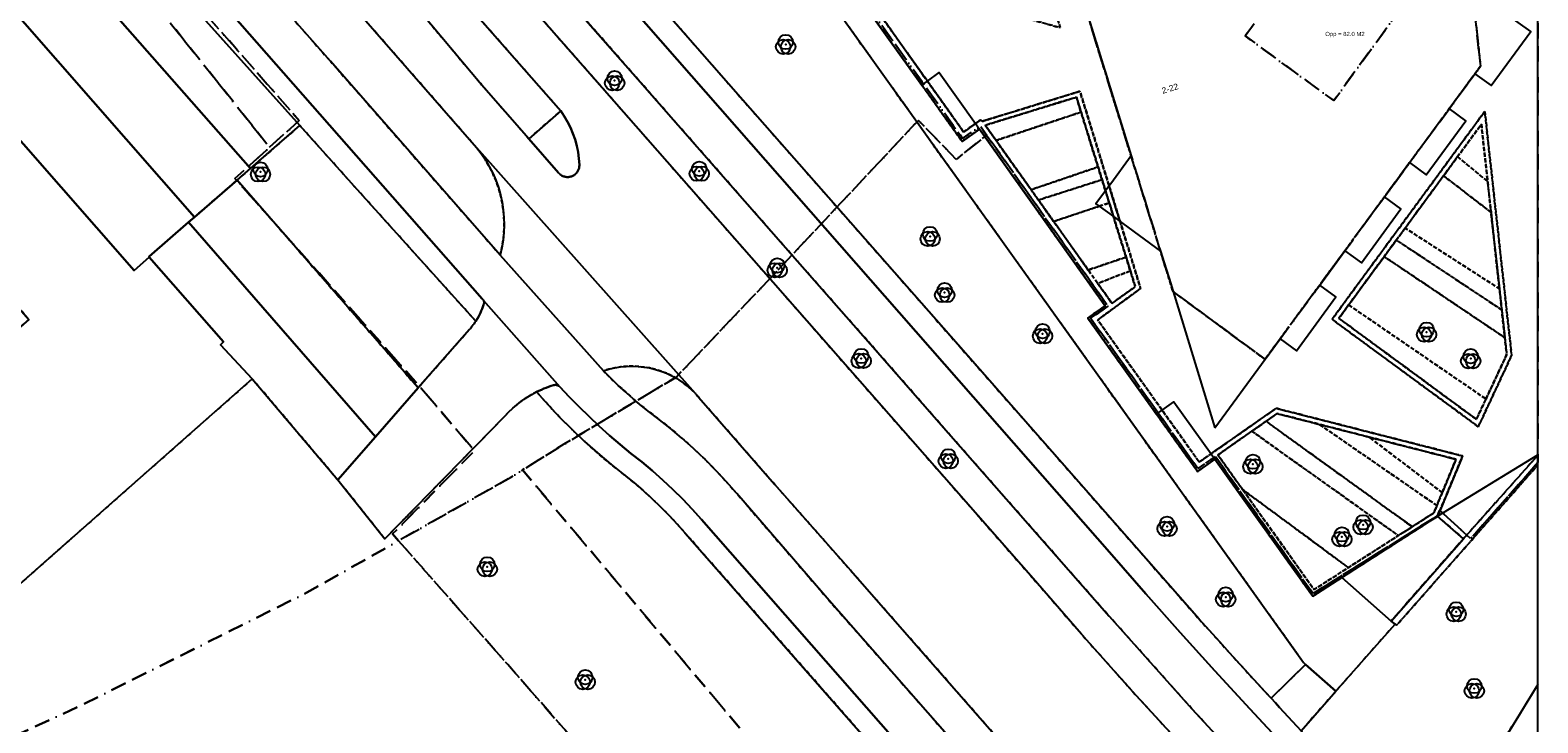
# Model space of a CAD drawing. Header units: millimetres. Extents: x 147731170 to 148246816, y 410327848 to 410827848.
# Tile 59 of 79: x 148107566 to 148231816, y 410509766 to 410566897. Entities that reach past the tile are written whole.
import ezdxf

# ---------------------------------------------------------------- set-up
doc = ezdxf.new("R2010")
doc.units = ezdxf.units.MM
doc.header["$LTSCALE"] = 100
for name, pattern in [('BORDER', [44.45, 12.7, -6.35, 12.7, -6.35, 0, -6.35]), ('HIDDEN', [9.525, 6.35, -3.175]), ('HIDDEN2', [4.7625, 3.175, -1.5875])]:
    doc.linetypes.add(name, pattern=pattern)
for name, color, linetype in [('ADRES_HUISNUMMER', 1, 'Continuous'), ('BEGROEIDTERREINDEEL', 3, 'HIDDEN2'), ('KADASTRALE_OPPERVLAK', 7, 'Continuous'), ('ONBEGROEIDTERREINDEEL', 15, 'HIDDEN2'), ('ONDERSTEUNENDWEGDEEL', 7, 'Continuous'), ('PAND', 240, 'Continuous'), ('PERCEEL', 210, 'BORDER'), ('RASTERVERDELING', 8, 'HIDDEN'), ('SCHEIDING', 14, 'HIDDEN2'), ('VEGETATIEOBJECT', 92, 'Continuous'), ('WEGDEEL', 8, 'Continuous')]:
    doc.layers.add(name, color=color, linetype=linetype)
doc.styles.get("Standard").update_dxf_attribs({"font": 'arial.ttf'})

# ---------------------------------------------------------------- blocks, each defined once
blk = doc.blocks.new('VEGETATIEOBJECT')
for centre in [(-200, -200), (0, 200), (200, -200)]:
    blk.add_circle(centre, 600)
blk.add_point((0, 0))

msp = doc.modelspace()

# ---------------------------------------------------------------- linework, layer by layer
at = {"layer": 'BEGROEIDTERREINDEEL', "flags": 128}
for points in [[(148124602, 410600320), (148123884, 410601173), (148123200, 410602052), (148122551, 410602958), (148121937, 410603888), (148121359, 410604842), (148120820, 410605817), (148120318, 410606812), (148118280, 410610538), (148116869, 410612726), (148112989, 410609383), (148114964, 410607109), (148138188, 410580996), (148139815, 410579141), (148190029, 410521889), (148194209, 410517081), (148198448, 410512325), (148202746, 410507621), (148207100, 410502971), (148211511, 410498374), (148215978, 410493831), (148220501, 410489344), (148220638, 410489490), (148220765, 410489646), (148220880, 410489810), (148220984, 410489982), (148221075, 410490161), (148221154, 410490345), (148221219, 410490535), (148221272, 410490729), (148221310, 410490926), (148221335, 410491125), (148221346, 410491325), (148221342, 410491526), (148221325, 410491726), (148221294, 410491924), (148221249, 410492120), (148221191, 410492311), (148221119, 410492499), (148221034, 410492681), (148220937, 410492856), (148220828, 410493025), (148220707, 410493185), (148217823, 410495823), (148215877, 410497670), (148208901, 410504853), (148203310, 410510925), (148196494, 410518566), (148189979, 410525983), (148183243, 410533661), (148176819, 410541006), (148170791, 410547853), (148164283, 410555279), (148157656, 410562849), (148151107, 410570314), (148144589, 410577742), (148137920, 410585305), (148131352, 410592843), (148128410, 410595985), (148124602, 410600320)], [(148107614, 410604757), (148112692, 410599249), (148119283, 410591728), (148125883, 410584209), (148132476, 410576690), (148139068, 410569183), (148144775, 410562392), (148148666, 410557946), (148151287, 410560233), (148138228, 410575137), (148110288, 410607059), (148107614, 410604757)], [(148146303, 410548337), (148146443, 410548950), (148146544, 410549571), (148146606, 410550196), (148146628, 410550825), (148146610, 410551453), (148146554, 410552080), (148146457, 410552701), (148146322, 410553315), (148146149, 410553919), (148145937, 410554512), (148145689, 410555089), (148145405, 410555650), (148145087, 410556192), (148144734, 410556713), (148144350, 410557211), (148104915, 410602388), (148101532, 410599435), (148107567, 410592474), (148113147, 410586116), (148119724, 410578650), (148125722, 410571828), (148132307, 410564326), (148146303, 410548337)], [(148158642, 410569888), (148166302, 410561133), (148184046, 410540933), (148203912, 410518306), (148204753, 410517372), (148205595, 410516439), (148206439, 410515507), (148207284, 410514578), (148208132, 410513649), (148208981, 410512722), (148209831, 410511797), (148212670, 410514577), (148212490, 410514752), (148173895, 410568759), (148160200, 410571240), (148158642, 410569888)], [(148186272, 410559056), (148187166, 410557799), (148194170, 410560135), (148193787, 410561368), (148186272, 410559056)], [(148190053, 410553738), (148195572, 410555614), (148194170, 410560135), (148187166, 410557799), (148190053, 410553738)], [(148143768, 410542206), (148143849, 410542298), (148143928, 410542392), (148144005, 410542487), (148144080, 410542584), (148144152, 410542683), (148144222, 410542784), (148144290, 410542886), (148134486, 410553784), (148129788, 410559030), (148127472, 410557013), (148125711, 410555480), (148124620, 410554530), (148139546, 410537389), (148143768, 410542206)], [(148225202, 410556463), (148227675, 410554433), (148227159, 410559129), (148225202, 410556463)], [(148225202, 410556463), (148224042, 410554884), (148227956, 410551873), (148227675, 410554433), (148225202, 410556463)], [(148195572, 410555614), (148190053, 410553738), (148190658, 410552887), (148195899, 410554559), (148195572, 410555614)], [(148224042, 410554884), (148220878, 410550575), (148228649, 410545569), (148227956, 410551873), (148224042, 410554884)], [(148195677, 410552376), (148196492, 410552648), (148196182, 410553647), (148195899, 410554559), (148190658, 410552887), (148191914, 410551121), (148195677, 410552376)], [(148194763, 410547114), (148197879, 410548179), (148196842, 410551520), (148196492, 410552648), (148195677, 410552376), (148191914, 410551121), (148194763, 410547114)], [(148220878, 410550575), (148220152, 410549585), (148228841, 410543827), (148228649, 410545569), (148220878, 410550575)], [(148228841, 410543827), (148220152, 410549585), (148219151, 410548223), (148229093, 410541534), (148228841, 410543827)], [(148197879, 410548179), (148194763, 410547114), (148195538, 410546023), (148198237, 410547025), (148197879, 410548179)], [(148227537, 410536479), (148229246, 410540138), (148229093, 410541534), (148219151, 410548223), (148216224, 410544235), (148227537, 410536479)], [(148195538, 410546023), (148196717, 410544365), (148198637, 410545735), (148198237, 410547025), (148195538, 410546023)], [(148226752, 410534800), (148227537, 410536479), (148216224, 410544235), (148215415, 410543134), (148226752, 410534800)], [(148162675, 410536597), (148162632, 410536648), (148162589, 410536699), (148162545, 410536749), (148162501, 410536799), (148162456, 410536848), (148162411, 410536897), (148162365, 410536946), (148162020, 410537285), (148161654, 410537601), (148161267, 410537891), (148160861, 410538154), (148160438, 410538390), (148160001, 410538596), (148159550, 410538773), (148159089, 410538918), (148158619, 410539033), (148158142, 410539115), (148157661, 410539165), (148157178, 410539183), (148156694, 410539168), (148156213, 410539121), (148155736, 410539041), (148155265, 410538929), (148154803, 410538786), (148155407, 410538187), (148156024, 410537601), (148156653, 410537029), (148157295, 410536470), (148157948, 410535924), (148158612, 410535393), (148159288, 410534876), (148160296, 410534076), (148161279, 410533247), (148162237, 410532388), (148163169, 410531501), (148164074, 410530586), (148164951, 410529644), (148165799, 410528677), (148173412, 410519846), (148183337, 410508556), (148191447, 410499345), (148199096, 410491108), (148207753, 410482512), (148212863, 410478090), (148213599, 410477778), (148214696, 410477927), (148215593, 410478733), (148215924, 410479287), (148215209, 410479900), (148208885, 410485540), (148201743, 410492584), (148194651, 410500248), (148188002, 410507702), (148181769, 410514829), (148175159, 410522352), (148168909, 410529451), (148162675, 410536597)], [(148209417, 410534637), (148221461, 410525941), (148223238, 410527079), (148223491, 410527691), (148213814, 410534385), (148210331, 410535276), (148209417, 410534637)], [(148205446, 410531862), (148207477, 410529018), (148216199, 410522572), (148220321, 410525211), (148208248, 410533820), (148205446, 410531862)], [(148209417, 410534637), (148208248, 410533820), (148220321, 410525211), (148221461, 410525941), (148209417, 410534637)], [(148217912, 410533337), (148213814, 410534385), (148223491, 410527691), (148223933, 410528759), (148217912, 410533337)], [(148223933, 410528759), (148225070, 410531507), (148217912, 410533337), (148223933, 410528759)], [(148215173, 410512377), (148212306, 410509122), (148214310, 410506976), (148219790, 410501312), (148220040, 410501162), (148220299, 410501029), (148220567, 410500914), (148220842, 410500817), (148221122, 410500740), (148221408, 410500681), (148221697, 410500642), (148221988, 410500623), (148222279, 410500624), (148222570, 410500645), (148222858, 410500685), (148223143, 410500745), (148223424, 410500824), (148223698, 410500922), (148223965, 410501038), (148224224, 410501172), (148224473, 410501324), (148224711, 410501492), (148224937, 410501676), (148231816, 410512928), (148231816, 410531031), (148220177, 410517812), (148220048, 410517913), (148215173, 410512377)], [(148213372, 410520762), (148216199, 410522572), (148207477, 410529018), (148213372, 410520762)]]:
    msp.add_lwpolyline(points, dxfattribs=at)
at = {"layer": 'ONBEGROEIDTERREINDEEL', "flags": 128}
for points in [[(147862129, 410638682), (147862585, 410638064), (147863225, 410637216), (147863982, 410635409), (147859300, 410631759), (147858341, 410632741), (147854406, 410629519), (147851636, 410627460), (147818078, 410598613), (147816620, 410595100), (147783906, 410566845), (147815772, 410532101), (147837876, 410510979), (147851999, 410496980), (147878401, 410475489), (147897927, 410463455), (147918926, 410453508), (147941522, 410446385), (147959696, 410443806), (147975732, 410442070), (147986649, 410441414), (148008872, 410442660), (148042442, 410447206), (148088854, 410455118), (148099375, 410456717), (148110651, 410458642), (148123120, 410459369), (148128787, 410459308), (148149938, 410454647), (148164825, 410452212), (148178055, 410449731), (148191014, 410446924), (148194064, 410446087), (148196602, 410445218), (148197669, 410450984), (148196093, 410450558), (148194190, 410450605), (148190868, 410451351), (148179787, 410453183), (148164881, 410456012), (148151651, 410458433), (148140803, 410460145), (148136781, 410461544), (148133437, 410465628), (148133128, 410467152), (148133450, 410471224), (148137181, 410475233), (148150114, 410482929), (148162109, 410490101), (148177678, 410499013), (148180289, 410500631), (148182409, 410501669), (148161557, 410525419), (148160893, 410526160), (148160211, 410526884), (148159510, 410527591), (148158791, 410528279), (148158055, 410528948), (148157302, 410529598), (148156532, 410530228), (148155414, 410531109), (148154322, 410532023), (148153259, 410532969), (148152225, 410533948), (148151221, 410534957), (148150248, 410535996), (148149307, 410537064), (148149095, 410536954), (148148720, 410536742), (148148356, 410536511), (148148004, 410536263), (148147664, 410535998), (148147338, 410535716), (148147026, 410535419), (148146729, 410535107), (148136791, 410524939), (148132910, 410529817), (148125875, 410538137), (148098972, 410514386), (148098172, 410515357), (148094855, 410512451), (148089725, 410518306), (148089649, 410518393), (148085390, 410523254), (148092518, 410529625), (148092385, 410529774), (148107459, 410543039), (148094063, 410558303), (148095664, 410559708), (148089927, 410563227), (148079032, 410553442), (148071947, 410561812), (148051566, 410584870), (148048934, 410587847), (148035814, 410602690), (148051098, 410616111), (148059483, 410606626), (148061805, 410608679), (148056815, 410614324), (148053798, 410617759), (148057231, 410620775), (148057521, 410620445), (148065969, 410627763), (148052462, 410643188), (148052658, 410645081), (148050431, 410647654), (148048449, 410647771), (148049034, 410647103), (148022318, 410623644), (148013703, 410633453), (148034045, 410651315), (148031374, 410654305), (148028495, 410651777), (148004232, 410679404), (148000405, 410683762), (147995390, 410689472), (148003174, 410696307), (148000697, 410699251), (147998460, 410701797), (147988311, 410703046), (147954790, 410709207), (147952646, 410709685), (147945511, 410704192), (147940130, 410700071), (147931783, 410693702), (147893080, 410663866), (147885764, 410658226), (147861624, 410639643), (147861685, 410639500), (147861750, 410639359), (147861818, 410639220), (147861891, 410639082), (147861967, 410638947), (147862046, 410638813), (147862129, 410638682)], [(148203909, 410531275), (148200856, 410535552), (148195543, 410542995), (148199084, 410545596), (148197385, 410551121), (148196482, 410554057), (148194084, 410561853), (148186011, 410559370), (148185884, 410559492), (148185474, 410559198), (148184496, 410558495), (148181504, 410562697), (148176123, 410570254), (148177540, 410571218), (148192457, 410567101), (148187655, 410582750), (148181176, 410584413), (148174578, 410575480), (148166657, 410576811), (148148904, 410601866), (148142014, 410611592), (148130225, 410628230), (148110789, 410655563), (148110720, 410655502), (148107303, 410652482), (148107552, 410652197), (148108874, 410650689), (148108373, 410650256), (148107033, 410649097), (148107366, 410648724), (148109538, 410650603), (148109565, 410650626), (148112145, 410652846), (148113500, 410650971), (148113840, 410650490), (148114053, 410650190), (148119294, 410642793), (148141606, 410611303), (148148496, 410601577), (148166369, 410576352), (148174149, 410575045), (148176655, 410571541), (148176771, 410571378), (148175451, 410570439), (148175348, 410570366), (148181048, 410562372), (148184365, 410557720), (148185798, 410558742), (148196155, 410544167), (148194729, 410543143), (148200397, 410535223), (148203780, 410530496), (148205203, 410531514), (148213267, 410520220), (148215650, 410521746), (148223560, 410526810), (148225616, 410531780), (148210252, 410535709), (148204886, 410531958), (148203909, 410531275)], [(148171018, 410582555), (148170013, 410581202), (148174578, 410575480), (148181176, 410584413), (148187655, 410582750), (148192457, 410567101), (148177540, 410571218), (148176123, 410570254), (148181504, 410562697), (148184496, 410558495), (148185474, 410559198), (148185884, 410559492), (148186011, 410559370), (148194084, 410561853), (148196482, 410554057), (148197385, 410551121), (148199084, 410545596), (148195543, 410542995), (148200856, 410535552), (148203909, 410531275), (148204886, 410531958), (148210252, 410535709), (148225616, 410531780), (148223560, 410526810), (148225681, 410524949), (148231816, 410531838), (148231816, 410573882), (148220629, 410582098), (148221883, 410588203), (148225890, 410607708), (148227558, 410606951), (148227759, 410607922), (148227640, 410607954), (148227524, 410607994), (148227410, 410608042), (148227300, 410608097), (148227194, 410608159), (148227092, 410608228), (148226995, 410608304), (148226903, 410608387), (148226818, 410608475), (148226738, 410608569), (148226665, 410608668), (148226598, 410608771), (148226539, 410608879), (148226487, 410608991), (148226442, 410609106), (148226405, 410609223), (148226377, 410609343), (148226356, 410609464), (148226344, 410609587), (148226339, 410609710), (148226343, 410609833), (148226356, 410609956), (148226376, 410610077), (148226378, 410610086), (148226407, 410610205), (148226444, 410610322), (148226489, 410610437), (148226541, 410610548), (148226600, 410610655), (148226667, 410610758), (148226740, 410610857), (148226820, 410610950), (148226906, 410611038), (148226997, 410611120), (148227094, 410611196), (148227195, 410611265), (148227301, 410611327), (148227411, 410611382), (148227524, 410611429), (148227640, 410611469), (148227759, 410611501), (148227879, 410611525), (148228001, 410611540), (148228123, 410611548), (148228246, 410611548), (148228368, 410611539), (148228490, 410611522), (148228835, 410613218), (148227257, 410614361), (148228378, 410619819), (148231816, 410622859), (148231816, 410631622), (148228703, 410635131), (148224634, 410615140), (148219762, 410616147), (148216264, 410625297), (148225826, 410638364), (148218508, 410647139), (148214966, 410642496), (148215192, 410642328), (148215048, 410642128), (148214903, 410642235), (148188154, 410605744), (148182075, 410597439), (148172018, 410583763), (148171085, 410582521), (148171018, 410582555)], [(148227092, 410563922), (148226631, 410563294), (148224520, 410560421), (148221252, 410555972), (148219178, 410553148), (148215910, 410548699), (148213836, 410545875), (148210573, 410541434), (148209338, 410539752), (148201749, 410545349), (148200724, 410548668), (148198295, 410556539), (148188651, 410587785), (148193513, 410594409), (148210412, 410582004), (148209324, 410580481), (148210622, 410579531), (148210701, 410579630), (148210787, 410579724), (148210879, 410579812), (148210977, 410579893), (148211080, 410579967), (148211188, 410580033), (148211301, 410580092), (148211417, 410580143), (148211537, 410580186), (148211659, 410580220), (148211784, 410580245), (148211909, 410580262), (148212036, 410580271), (148212163, 410580270), (148212290, 410580260), (148212416, 410580242), (148212540, 410580215), (148212662, 410580180), (148212781, 410580136), (148212897, 410580084), (148213009, 410580023), (148213116, 410579956), (148213219, 410579881), (148213316, 410579799), (148213407, 410579710), (148213492, 410579616), (148213570, 410579515), (148213640, 410579410), (148213704, 410579300), (148213759, 410579186), (148213807, 410579068), (148213846, 410578947), (148213876, 410578824), (148213898, 410578698), (148213911, 410578572), (148213916, 410578445), (148213911, 410578318), (148213898, 410578192), (148213876, 410578067), (148213845, 410577943), (148213806, 410577823), (148213759, 410577705), (148213703, 410577591), (148213640, 410577480), (148213569, 410577375), (148214888, 410576410), (148215991, 410577906), (148226406, 410570253), (148227092, 410563922)], [(148190658, 410552887), (148190053, 410553738), (148187166, 410557799), (148186272, 410559056), (148193787, 410561368), (148194170, 410560135), (148195572, 410555614), (148195899, 410554559), (148196182, 410553647), (148196492, 410552648), (148196842, 410551520), (148197879, 410548179), (148198237, 410547025), (148198637, 410545735), (148196717, 410544365), (148195538, 410546023), (148194763, 410547114), (148191914, 410551121), (148190658, 410552887)], [(148226908, 410534189), (148229656, 410540070), (148227444, 410560194), (148214856, 410543048), (148226908, 410534189)], [(148226908, 410534189), (148214856, 410543048), (148227444, 410560194), (148229656, 410540070), (148226908, 410534189)], [(148227537, 410536479), (148226752, 410534800), (148215415, 410543134), (148216224, 410544235), (148219151, 410548223), (148220152, 410549585), (148220878, 410550575), (148224042, 410554884), (148225202, 410556463), (148227159, 410559129), (148227675, 410554433), (148227956, 410551873), (148228649, 410545569), (148228841, 410543827), (148229093, 410541534), (148229246, 410540138), (148227537, 410536479)], [(148207477, 410529018), (148205446, 410531862), (148208248, 410533820), (148209417, 410534637), (148210331, 410535276), (148213814, 410534385), (148217912, 410533337), (148225070, 410531507), (148223933, 410528759), (148223491, 410527691), (148223238, 410527079), (148221461, 410525941), (148220321, 410525211), (148216199, 410522572), (148213372, 410520762), (148207477, 410529018)], [(148220048, 410517913), (148220177, 410517812), (148231816, 410531031), (148231816, 410531838), (148225681, 410524949), (148219715, 410518165), (148220048, 410517913)]]:
    msp.add_lwpolyline(points, dxfattribs=at)
at = {"layer": 'ONDERSTEUNENDWEGDEEL', "flags": 128}
msp.add_lwpolyline([(148151287, 410560233), (148148666, 410557946), (148151111, 410555130), (148151154, 410555081), (148151201, 410555036), (148151250, 410554993), (148151302, 410554954), (148151357, 410554919), (148151414, 410554887), (148151473, 410554860), (148151533, 410554836), (148151596, 410554816), (148151659, 410554801), (148151723, 410554790), (148151788, 410554783), (148151853, 410554780), (148151918, 410554782), (148151983, 410554788), (148152047, 410554799), (148152110, 410554814), (148152173, 410554833), (148152233, 410554856), (148152293, 410554883), (148152350, 410554915), (148152405, 410554949), (148152457, 410554988), (148152507, 410555030), (148152554, 410555075), (148152598, 410555123), (148152638, 410555174), (148152675, 410555228), (148152708, 410555284), (148152737, 410555342), (148152763, 410555402), (148152784, 410555464), (148152801, 410555527), (148152814, 410555590), (148152823, 410555655), (148152827, 410555720), (148152827, 410555785), (148152791, 410556314), (148152719, 410556840), (148152613, 410557360), (148152473, 410557872), (148152300, 410558374), (148152093, 410558863), (148151855, 410559337), (148151586, 410559794), (148151287, 410560233)], dxfattribs=at)
at = {"layer": 'PAND', "flags": 128}
for points in [[(148175348, 410570366), (148181048, 410562372), (148181504, 410562697), (148182490, 410563397), (148185474, 410559198), (148185798, 410558742), (148196155, 410544167), (148194729, 410543143), (148200397, 410535223), (148200856, 410535552), (148201826, 410536244), (148204886, 410531958), (148205203, 410531514), (148213267, 410520220), (148215650, 410521746), (148223560, 410526810), (148231816, 410531860), (148231816, 410631512)], [(148117374, 410548181), (148116129, 410547086), (148100974, 410564366), (148061805, 410608679), (148059483, 410606626), (148051098, 410616111), (148035814, 410602690), (148071947, 410561812), (148079032, 410553442), (148089927, 410563227), (148095664, 410559708), (148094063, 410558303), (148107459, 410543039), (148092385, 410529774), (148092518, 410529625), (148085390, 410523254), (148089649, 410518393), (148094855, 410512451), (148098172, 410515357), (148098972, 410514386), (148125875, 410538137), (148123240, 410540946), (148123507, 410541180), (148117374, 410548181)], [(148188651, 410587785), (148198295, 410556539), (148196612, 410554234), (148196482, 410554057), (148196182, 410553647), (148195402, 410552578), (148195677, 410552376), (148196842, 410551520), (148197385, 410551121), (148197626, 410550944), (148200724, 410548668), (148201749, 410545349), (148205202, 410534101)], [(148205202, 410534101), (148209338, 410539752), (148210573, 410541434), (148211920, 410540445), (148215181, 410544890), (148213836, 410545875), (148215910, 410548699), (148217277, 410547698), (148220538, 410552152), (148219178, 410553148), (148221252, 410555972), (148222625, 410554972), (148225881, 410559430), (148224520, 410560421), (148226631, 410563294), (148227975, 410562328), (148231240, 410566779), (148226406, 410570253)]]:
    msp.add_lwpolyline(points, dxfattribs=at)
at = {"layer": 'PERCEEL', "flags": 128}
for points in [[(148062555, 410749784), (148061325, 410746911), (148153969, 410723437), (148169135, 410705209), (148192340, 410679015), (148204312, 410665501), (148219466, 410648395), (148218499, 410647166), (148221994, 410642954), (148225833, 410638330), (148228657, 410635142), (148231816, 410631598), (148231816, 410531231), (148226275, 410524969), (148223723, 410527286), (148223539, 410526841), (148213294, 410520429), (148205239, 410531727), (148203799, 410530740), (148194962, 410543131), (148196387, 410544142), (148186392, 410558246), (148183890, 410556241), (148180765, 410559458), (148168654, 410546537), (148160825, 410538289), (148151552, 410532743), (148148144, 410530628), (148184439, 410487469), (148181773, 410485811), (148175103, 410482040), (148164839, 410476267), (148183176, 410458411), (148197978, 410443997), (148231816, 410426152), (148231816, 410708721), (148222405, 410711172), (148222292, 410710734), (148219708, 410711402), (148202942, 410715738), (148202249, 410715917), (148202299, 410716111), (148202309, 410716149), (148223966, 410799600), (148214971, 410801929), (148195933, 410729100), (148179146, 410733414), (148186390, 410761106), (148167640, 410766107), (148173713, 410789706), (148192546, 410784924), (148197661, 410805222), (148197946, 410806336), (148166569, 410814459), (148161554, 410815757), (148157304, 410816857), (148159783, 410826186), (148160225, 410827848), (148096050, 410827848), (148067953, 410762416), (148066439, 410758860), (148062555, 410749784)], [(147731816, 410557429), (147739184, 410550715), (147743608, 410546683), (147745553, 410544911), (147806057, 410489776), (147820962, 410476194), (147833761, 410473437), (147864868, 410470702), (147887042, 410468695), (147889280, 410468722), (147889180, 410468781), (147885967, 410470779), (147882797, 410472842), (147879670, 410474971), (147876587, 410477165), (147873551, 410479422), (147870563, 410481741), (147861137, 410489234), (147858302, 410491565), (147855515, 410493954), (147852779, 410496400), (147850093, 410498901), (147847459, 410501457), (147844878, 410504067), (147833540, 410515379), (147830656, 410518158), (147827732, 410520895), (147824767, 410523588), (147817362, 410530327), (147814444, 410533072), (147811572, 410535866), (147808748, 410538709), (147805973, 410541599), (147803247, 410544535), (147790647, 410558339), (147783252, 410566441), (147816591, 410595343), (147818011, 410599033), (147851533, 410627456), (147853137, 410630098), (147865327, 410639289), (147865338, 410639297), (147864837, 410639948), (147864802, 410639993), (147863794, 410641305), (147899558, 410668880), (147939554, 410699692), (147939580, 410699669), (147945395, 410704135), (147952550, 410709650), (147954726, 410709238), (147954762, 410709231), (147967817, 410706824), (147971413, 410706161), (147988277, 410703054), (147998437, 410701813), (147999144, 410701705), (148026887, 410671549), (148040397, 410656826), (148040469, 410656889), (148049034, 410647103), (148055826, 410639399), (148065960, 410627823), (148065932, 410627787), (148073607, 410619017), (148080915, 410610630), (148082093, 410611648), (148083234, 410612634), (148083288, 410612681), (148089815, 410605254), (148101146, 410592361), (148115356, 410576112), (148115204, 410575963), (148124565, 410565341), (148129740, 410559446), (148127296, 410557236), (148124443, 410554655), (148132486, 410545629), (148139507, 410537708), (148144184, 410532207), (148137438, 410525343), (148137928, 410524786), (148147143, 410529998), (148148144, 410530628), (148151552, 410532743), (148160825, 410538289), (148168654, 410546537), (148180765, 410559458), (148183890, 410556241), (148186392, 410558246), (148185863, 410558994), (148184412, 410557953), (148175571, 410570342), (148176980, 410571347), (148170049, 410581086), (148166704, 410576538), (148166459, 410576205), (148165491, 410574889), (148110157, 410652969), (148096074, 410646832), (148037169, 410709724), (148036507, 410710484), (148035143, 410711938), (148033699, 410713319), (148032209, 410714661), (148030677, 410715948), (148029086, 410717152), (148027446, 410718314), (148025768, 410719392), (148024024, 410720380), (148022261, 410721332), (148020471, 410722224), (148018659, 410723069), (147995875, 410733425), (147995417, 410733657), (147994976, 410733921), (147994931, 410733845), (147986316, 410737761), (147986362, 410737876), (147986784, 410737711), (147987228, 410737616), (147987681, 410737595), (147988131, 410737646), (147988568, 410737770), (147988978, 410737963), (147989352, 410738219), (147989680, 410738532), (147989953, 410738894), (147990164, 410739296), (147990873, 410741444), (147991480, 410744476), (147991708, 410745906), (147986823, 410747743), (147965231, 410752973), (147933523, 410759121), (147896410, 410766122), (147849186, 410775231), (147806992, 410783211), (147731816, 410797579), (147731816, 410557429)], [(147857552, 410615627), (147857072, 410615156), (147856647, 410614634), (147856284, 410614068), (147855986, 410613464), (147855758, 410612831), (147855602, 410612177), (147855521, 410611509), (147855514, 410610836), (147855583, 410610167), (147855727, 410609510), (147855943, 410608873), (147856230, 410608264), (147856582, 410607691), (147856997, 410607161), (147930894, 410522851), (147943761, 410508170), (147947949, 410508431), (147953113, 410508753), (147984732, 410474827), (147990448, 410472685), (147998569, 410474429), (148018839, 410479011), (148037679, 410483269), (148052197, 410487934), (148067601, 410492884), (148088581, 410500846), (148098679, 410505198), (148111597, 410511121), (148130361, 410520505), (148137928, 410524786), (148137438, 410525343), (148144184, 410532207), (148139507, 410537708), (148132486, 410545629), (148124443, 410554655), (148127296, 410557236), (148112206, 410576160), (148103687, 410587003), (148082093, 410611648), (148080915, 410610630), (148073607, 410619017), (148065932, 410627787), (148065960, 410627823), (148055826, 410639399), (148049034, 410647103), (148040469, 410656889), (148040397, 410656826), (148026887, 410671549), (147999144, 410701705), (147998437, 410701813), (147988277, 410703054), (147971413, 410706161), (147967817, 410706824), (147964203, 410704214), (147947147, 410688530), (147941597, 410689426), (147885206, 410639831), (147863520, 410621040), (147857552, 410615627)], [(148170028, 410581116), (148170049, 410581086), (148176980, 410571347), (148175571, 410570342), (148184412, 410557953), (148185863, 410558994), (148186392, 410558246), (148196387, 410544142), (148194962, 410543131), (148203799, 410530740), (148205239, 410531727), (148213294, 410520429), (148223539, 410526841), (148223723, 410527286), (148226275, 410524969), (148231816, 410531231), (148231816, 410573882), (148220629, 410582098), (148221883, 410588203), (148225890, 410607708), (148227558, 410606951), (148227759, 410607922), (148227724, 410607931), (148227637, 410607955), (148227551, 410607984), (148227467, 410608016), (148227385, 410608053), (148227304, 410608094), (148227226, 410608139), (148227150, 410608188), (148227077, 410608240), (148227006, 410608296), (148226938, 410608355), (148226872, 410608417), (148226811, 410608483), (148226752, 410608551), (148226697, 410608623), (148226645, 410608696), (148226597, 410608773), (148226553, 410608852), (148226513, 410608932), (148226476, 410609015), (148226444, 410609099), (148226416, 410609185), (148226393, 410609272), (148226373, 410609360), (148226358, 410609449), (148226347, 410609538), (148226341, 410609628), (148226339, 410609719), (148226342, 410609809), (148226349, 410609899), (148226360, 410609988), (148226378, 410610086), (148226384, 410610113), (148226406, 410610200), (148226432, 410610287), (148226462, 410610372), (148226497, 410610455), (148226535, 410610536), (148226578, 410610616), (148226624, 410610693), (148226674, 410610768), (148226728, 410610841), (148226785, 410610911), (148226845, 410610978), (148226909, 410611041), (148226976, 410611102), (148227046, 410611159), (148227118, 410611213), (148227193, 410611263), (148227270, 410611310), (148227350, 410611352), (148227431, 410611391), (148227515, 410611425), (148227599, 410611456), (148227686, 410611482), (148227773, 410611504), (148227862, 410611522), (148227951, 410611535), (148228041, 410611544), (148228131, 410611548), (148228221, 410611548), (148228311, 410611544), (148228401, 410611535), (148228490, 410611522), (148228835, 410613218), (148227257, 410614361), (148228378, 410619819), (148231816, 410622859), (148231816, 410631598), (148228657, 410635142), (148225833, 410638330), (148221994, 410642954), (148218499, 410647166), (148189853, 410608131), (148171512, 410583138), (148171466, 410583075), (148170028, 410581116)], [(148127296, 410557236), (148129740, 410559446), (148124565, 410565341), (148115204, 410575963), (148115356, 410576112), (148101146, 410592361), (148089815, 410605254), (148083288, 410612681), (148083234, 410612634), (148082093, 410611648), (148103687, 410587003), (148112206, 410576160), (148127296, 410557236)], [(148193513, 410594409), (148188651, 410587785), (148198295, 410556539), (148200724, 410548668), (148201749, 410545349), (148209338, 410539752), (148210573, 410541434), (148213836, 410545875), (148215910, 410548699), (148219178, 410553148), (148221252, 410555972), (148224520, 410560421), (148226631, 410563294), (148227092, 410563922), (148226406, 410570253), (148215991, 410577906), (148214888, 410576410), (148213569, 410577375), (148213620, 410577449), (148213667, 410577525), (148213710, 410577604), (148213749, 410577684), (148213785, 410577766), (148213816, 410577850), (148213843, 410577936), (148213866, 410578022), (148213885, 410578110), (148213899, 410578199), (148213909, 410578288), (148213915, 410578377), (148213916, 410578467), (148213913, 410578556), (148213905, 410578646), (148213893, 410578734), (148213877, 410578822), (148213856, 410578910), (148213831, 410578996), (148213802, 410579080), (148213769, 410579164), (148213731, 410579245), (148213690, 410579325), (148213645, 410579402), (148213596, 410579477), (148213544, 410579550), (148213488, 410579620), (148213429, 410579687), (148213366, 410579751), (148213301, 410579812), (148213232, 410579870), (148213161, 410579925), (148213087, 410579975), (148213011, 410580022), (148212932, 410580066), (148212852, 410580105), (148212769, 410580140), (148212685, 410580172), (148212600, 410580199), (148212513, 410580222), (148212426, 410580240), (148212337, 410580255), (148212248, 410580265), (148212159, 410580270), (148212069, 410580271), (148211980, 410580268), (148211890, 410580260), (148211801, 410580248), (148211713, 410580232), (148211626, 410580211), (148211540, 410580187), (148211455, 410580157), (148211372, 410580124), (148211291, 410580087), (148211211, 410580046), (148211134, 410580001), (148211058, 410579952), (148210986, 410579899), (148210916, 410579844), (148210849, 410579784), (148210784, 410579722), (148210723, 410579656), (148210666, 410579588), (148210622, 410579531), (148209324, 410580481), (148210412, 410582004), (148193513, 410594409)], [(148188651, 410587785), (148193513, 410594409), (148210412, 410582004), (148209324, 410580481), (148210622, 410579531), (148210666, 410579588), (148210723, 410579656), (148210784, 410579722), (148210849, 410579784), (148210916, 410579844), (148210986, 410579899), (148211058, 410579952), (148211134, 410580001), (148211211, 410580046), (148211291, 410580087), (148211372, 410580124), (148211455, 410580157), (148211540, 410580187), (148211626, 410580211), (148211713, 410580232), (148211801, 410580248), (148211890, 410580260), (148211980, 410580268), (148212069, 410580271), (148212159, 410580270), (148212248, 410580265), (148212337, 410580255), (148212426, 410580240), (148212513, 410580222), (148212600, 410580199), (148212685, 410580172), (148212769, 410580140), (148212852, 410580105), (148212932, 410580066), (148213011, 410580022), (148213087, 410579975), (148213161, 410579925), (148213232, 410579870), (148213301, 410579812), (148213366, 410579751), (148213429, 410579687), (148213488, 410579620), (148213544, 410579550), (148213596, 410579477), (148213645, 410579402), (148213690, 410579325), (148213731, 410579245), (148213769, 410579164), (148213802, 410579080), (148213831, 410578996), (148213856, 410578910), (148213877, 410578822), (148213893, 410578734), (148213905, 410578646), (148213913, 410578556), (148213916, 410578467), (148213915, 410578377), (148213909, 410578288), (148213899, 410578199), (148213885, 410578110), (148213866, 410578022), (148213843, 410577936), (148213816, 410577850), (148213785, 410577766), (148213749, 410577684), (148213710, 410577604), (148213667, 410577525), (148213620, 410577449), (148213569, 410577375), (148214888, 410576410), (148215991, 410577906), (148226406, 410570253), (148227092, 410563922), (148226631, 410563294), (148224520, 410560421), (148221252, 410555972), (148219178, 410553148), (148215910, 410548699), (148213836, 410545875), (148210573, 410541434), (148209338, 410539752), (148201749, 410545349), (148200724, 410548668), (148198295, 410556539), (148188651, 410587785)], [(148220318, 410568381), (148213019, 410573713), (148207695, 410566419), (148214995, 410561089), (148220318, 410568381)], [(148207695, 410566419), (148213019, 410573713), (148220318, 410568381), (148214995, 410561089), (148207695, 410566419)], [(148184439, 410487469), (148148144, 410530628), (148147143, 410529998), (148137928, 410524786), (148146924, 410514569), (148160394, 410499195), (148158661, 410497972), (148132989, 410482555), (148124918, 410477721), (148123270, 410455522), (148135456, 410460681), (148153150, 410469958), (148164839, 410476267), (148175103, 410482040), (148181773, 410485811), (148184439, 410487469)], [(148033822, 410481544), (147990263, 410467758), (147990601, 410467591), (148011582, 410463655), (148037784, 410458962), (148075367, 410452017), (148078845, 410452504), (148081229, 410452818), (148083621, 410453077), (148086017, 410453280), (148088418, 410453426), (148090821, 410453517), (148110850, 410454005), (148116474, 410452661), (148118140, 410453350), (148123270, 410455522), (148124918, 410477721), (148132989, 410482555), (148158661, 410497972), (148160394, 410499195), (148146924, 410514569), (148137928, 410524786), (148130361, 410520505), (148111597, 410511121), (148098679, 410505198), (148088581, 410500846), (148067601, 410492884), (148052197, 410487934), (148033822, 410481544)]]:
    msp.add_lwpolyline(points, dxfattribs=at)
at = {"layer": 'RASTERVERDELING', "flags": 128}
msp.add_lwpolyline([(147731816, 410327848), (148231816, 410327848), (148231816, 410827848), (147731816, 410827848), (147731816, 410327848)], dxfattribs=at)
at = {"layer": 'SCHEIDING', "flags": 128}
for points in [[(148175348, 410570366), (148181048, 410562372)], [(148181504, 410562697), (148176123, 410570254)], [(148181048, 410562372), (148184365, 410557720)], [(148184496, 410558495), (148181504, 410562697)], [(148194084, 410561853), (148186011, 410559370)], [(148186272, 410559056), (148193787, 410561368)], [(148193787, 410561368), (148194170, 410560135)], [(148196482, 410554057), (148194084, 410561853)], [(148194170, 410560135), (148195572, 410555614)], [(148226908, 410534189), (148214856, 410543048), (148227444, 410560194), (148229656, 410540070), (148226908, 410534189)], [(148184365, 410557720), (148185798, 410558742)], [(148185474, 410559198), (148184496, 410558495)], [(148185884, 410559492), (148185474, 410559198)], [(148185798, 410558742), (148196155, 410544167), (148194729, 410543143), (148200397, 410535223)], [(148186011, 410559370), (148185884, 410559492)], [(148187166, 410557799), (148186272, 410559056)], [(148225202, 410556463), (148227159, 410559129)], [(148227159, 410559129), (148227675, 410554433)], [(148190053, 410553738), (148187166, 410557799)], [(148125711, 410555480), (148127472, 410557013)], [(148224042, 410554884), (148225202, 410556463)], [(148124620, 410554530), (148125711, 410555480)], [(148195572, 410555614), (148195899, 410554559)], [(148220878, 410550575), (148224042, 410554884)], [(148121113, 410551478), (148124620, 410554530)], [(148190658, 410552887), (148190053, 410553738)], [(148195899, 410554559), (148196182, 410553647)], [(148196182, 410553647), (148196492, 410552648)], [(148197385, 410551121), (148196482, 410554057)], [(148227675, 410554433), (148227956, 410551873)], [(148191914, 410551121), (148190658, 410552887)], [(148196492, 410552648), (148196842, 410551520)], [(148117374, 410548181), (148117386, 410548232), (148120622, 410551050)], [(148120622, 410551050), (148121113, 410551478)], [(148194763, 410547114), (148191914, 410551121)], [(148200856, 410535552), (148195543, 410542995), (148199084, 410545596), (148197385, 410551121)], [(148196842, 410551520), (148197879, 410548179)], [(148227956, 410551873), (148228649, 410545569)], [(148220152, 410549585), (148220878, 410550575)], [(148219151, 410548223), (148220152, 410549585)], [(148197879, 410548179), (148198237, 410547025)], [(148216224, 410544235), (148219151, 410548223)], [(148195538, 410546023), (148194763, 410547114)], [(148198237, 410547025), (148198637, 410545735), (148196717, 410544365), (148195538, 410546023)], [(148228649, 410545569), (148228841, 410543827)], [(148226752, 410534800), (148215415, 410543134), (148216224, 410544235)], [(148228841, 410543827), (148229093, 410541534)], [(148229093, 410541534), (148229246, 410540138), (148227537, 410536479)], [(148125875, 410538137), (148132910, 410529817)], [(148227537, 410536479), (148226752, 410534800)], [(148200397, 410535223), (148203780, 410530496), (148205203, 410531514)], [(148203909, 410531275), (148200856, 410535552)], [(148204886, 410531958), (148210252, 410535709), (148225616, 410531780), (148223560, 410526810)], [(148209417, 410534637), (148210331, 410535276), (148213814, 410534385)], [(148205446, 410531862), (148208248, 410533820)], [(148208248, 410533820), (148209417, 410534637)], [(148213814, 410534385), (148217912, 410533337)], [(148217912, 410533337), (148225070, 410531507), (148223933, 410528759)], [(148203909, 410531275), (148204886, 410531958)], [(148205203, 410531514), (148213267, 410520220)], [(148205446, 410531862), (148207477, 410529018)], [(148231816, 410531031), (148220177, 410517812), (148220048, 410517913)], [(148207477, 410529018), (148213372, 410520762)], [(148223933, 410528759), (148223491, 410527691)], [(148223491, 410527691), (148223238, 410527079)], [(148215650, 410521746), (148223560, 410526810)], [(148221461, 410525941), (148223238, 410527079)], [(148216199, 410522572), (148220321, 410525211)], [(148225681, 410524949), (148219715, 410518165)], [(148220321, 410525211), (148221461, 410525941)], [(148213372, 410520762), (148216199, 410522572)], [(148213267, 410520220), (148215650, 410521746)]]:
    msp.add_lwpolyline(points, dxfattribs=at)
at = {"layer": 'WEGDEEL', "flags": 128}
for points in [[(148064241, 410649210), (148067533, 410645083), (148068426, 410644032), (148081506, 410629082), (148085560, 410624464), (148099731, 410608293), (148102125, 410605584), (148104915, 410602388), (148144350, 410557211), (148162365, 410536946), (148162411, 410536897), (148162456, 410536848), (148162501, 410536799), (148162545, 410536749), (148162589, 410536699), (148162632, 410536648), (148162675, 410536597), (148168909, 410529451), (148175159, 410522352), (148181769, 410514829), (148188002, 410507702)], [(148166302, 410561133), (148158642, 410569888), (148156843, 410571937), (148139215, 410592034), (148137659, 410593808), (148137589, 410593889), (148128490, 410604336), (148128161, 410604706), (148127844, 410605087), (148127539, 410605477), (148127247, 410605877), (148126968, 410606286), (148126702, 410606703), (148126449, 410607129), (148122835, 410613730), (148122321, 410614607), (148121782, 410615470), (148121218, 410616316), (148120631, 410617147), (148120020, 410617960), (148119386, 410618755), (148118730, 410619532), (148107368, 410632523)], [(148076334, 410615797), (148076105, 410616061), (148073785, 410618740), (148073752, 410618778), (148067607, 410625872), (148065969, 410627763), (148057521, 410620445), (148060205, 410617388), (148062039, 410618921), (148121113, 410551478), (148124620, 410554530), (148125711, 410555480), (148078898, 410608700), (148080920, 410610502), (148077087, 410614927), (148076334, 410615797)], [(148056815, 410614324), (148061805, 410608679), (148100974, 410564366), (148116129, 410547086), (148117374, 410548181), (148117386, 410548232), (148120622, 410551050), (148121113, 410551478), (148062039, 410618921), (148060205, 410617388), (148060248, 410617340), (148058456, 410615766), (148056815, 410614324)], [(148202746, 410507621), (148198448, 410512325), (148194209, 410517081), (148190029, 410521889), (148139815, 410579141), (148138188, 410580996), (148114964, 410607109), (148112989, 410609383), (148110235, 410612554), (148107881, 410615318), (148106297, 410617908)], [(148210979, 410507788), (148208075, 410510912), (148205196, 410514059), (148202342, 410517228), (148199514, 410520420), (148196710, 410523634), (148182912, 410539346), (148157139, 410568743), (148126673, 410603477), (148126145, 410604157), (148125640, 410604856), (148125161, 410605571), (148124707, 410606303), (148124279, 410607051), (148123878, 410607813), (148123504, 410608589), (148122852, 410609881), (148122163, 410611154), (148121438, 410612406), (148120676, 410613636), (148119879, 410614844), (148119047, 410616028), (148118181, 410617187)], [(148083222, 410612554), (148080920, 410610502), (148078898, 410608700), (148125711, 410555480), (148127472, 410557013), (148129788, 410559030), (148119369, 410570665), (148114561, 410576198), (148114886, 410576502), (148104965, 410587717), (148097044, 410596724), (148089172, 410605799), (148083222, 410612554)], [(148183337, 410508556), (148173412, 410519846), (148165799, 410528677), (148164951, 410529644), (148164074, 410530586), (148163169, 410531501), (148162237, 410532388), (148161279, 410533247), (148160296, 410534076), (148159288, 410534876), (148158612, 410535393), (148157948, 410535924), (148157295, 410536470), (148156653, 410537029), (148156024, 410537601), (148155407, 410538187), (148154803, 410538786), (148146303, 410548337), (148132307, 410564326), (148125722, 410571828), (148119724, 410578650), (148113147, 410586116), (148107567, 410592474), (148101532, 410599435)], [(148104965, 410587717), (148114886, 410576502), (148114561, 410576198), (148119369, 410570665), (148129788, 410559030), (148134486, 410553784), (148144290, 410542886), (148144425, 410543105), (148144513, 410543261), (148144595, 410543420), (148144672, 410543581), (148144744, 410543745), (148144811, 410543911), (148144872, 410544079), (148144927, 410544249)], [(148138228, 410575137), (148151287, 410560233), (148151586, 410559794), (148151855, 410559337), (148152093, 410558863), (148152300, 410558374), (148152473, 410557872), (148152613, 410557360), (148152719, 410556840), (148152791, 410556314), (148152827, 410555785), (148152827, 410555720), (148152823, 410555655), (148152814, 410555590), (148152801, 410555527), (148152784, 410555464), (148152763, 410555402), (148152737, 410555342), (148152708, 410555284), (148152675, 410555228), (148152638, 410555174), (148152598, 410555123), (148152554, 410555075), (148152507, 410555030), (148152457, 410554988), (148152405, 410554949), (148152350, 410554915), (148152293, 410554883), (148152233, 410554856), (148152173, 410554833), (148152110, 410554814), (148152047, 410554799), (148151983, 410554788), (148151918, 410554782), (148151853, 410554780), (148151788, 410554783), (148151723, 410554790), (148151659, 410554801), (148151596, 410554816), (148151533, 410554836), (148151473, 410554860), (148151414, 410554887), (148151357, 410554919), (148151302, 410554954), (148151250, 410554993), (148151201, 410555036), (148151154, 410555081), (148151111, 410555130), (148148666, 410557946), (148144775, 410562392), (148139068, 410569183)], [(148119661, 410573401), (148144803, 410544749), (148144826, 410544732), (148144848, 410544714), (148144869, 410544694), (148144887, 410544673), (148144905, 410544650), (148144920, 410544626), (148144934, 410544601), (148151210, 410537483), (148151996, 410536646), (148152800, 410535825), (148153622, 410535022), (148154460, 410534237), (148155315, 410533469), (148156186, 410532720), (148157073, 410531990), (148157971, 410531283), (148158848, 410530551), (148159704, 410529794), (148160537, 410529012), (148161348, 410528207), (148162136, 410527380), (148162900, 410526530), (148183384, 410503184)], [(148144927, 410544249), (148144938, 410544271), (148144947, 410544293), (148144955, 410544316), (148144962, 410544340), (148144967, 410544364), (148144971, 410544388), (148144973, 410544412), (148144973, 410544436), (148144972, 410544461), (148144969, 410544485), (148144965, 410544509), (148144960, 410544533), (148144953, 410544556), (148144944, 410544579), (148144934, 410544601), (148144920, 410544626), (148144905, 410544650), (148144887, 410544673), (148144869, 410544694), (148144848, 410544714), (148144826, 410544732), (148144803, 410544749), (148119661, 410573401)], [(148219715, 410518165), (148215650, 410521746), (148213267, 410520220), (148205203, 410531514), (148203780, 410530496), (148200397, 410535223), (148194729, 410543143), (148196155, 410544167), (148185798, 410558742), (148184365, 410557720), (148181048, 410562372), (148175348, 410570366), (148175451, 410570439), (148172692, 410570944), (148158634, 410573516), (148156843, 410571937), (148158642, 410569888), (148160200, 410571240), (148173895, 410568759), (148212490, 410514752), (148212670, 410514577), (148215173, 410512377), (148220048, 410517913), (148219715, 410518165)], [(148151107, 410570314), (148157656, 410562849), (148164283, 410555279), (148170791, 410547853), (148176819, 410541006), (148183243, 410533661), (148189979, 410525983), (148196494, 410518566), (148203310, 410510925), (148208901, 410504853)], [(148157139, 410568743), (148182912, 410539346), (148196710, 410523634), (148199514, 410520420), (148202342, 410517228), (148205196, 410514059), (148208075, 410510912), (148210979, 410507788)], [(148211952, 410509503), (148211598, 410509885), (148211244, 410510267), (148210890, 410510649), (148210537, 410511032), (148210184, 410511414), (148209831, 410511797), (148208981, 410512722), (148208132, 410513649), (148207284, 410514578), (148206439, 410515507), (148205595, 410516439), (148204753, 410517372), (148203912, 410518306), (148184046, 410540933), (148166302, 410561133)], [(148162365, 410536946), (148144350, 410557211), (148144734, 410556713), (148145087, 410556192), (148145405, 410555650), (148145689, 410555089), (148145937, 410554512), (148146149, 410553919), (148146322, 410553315), (148146457, 410552701), (148146554, 410552080), (148146610, 410551453), (148146628, 410550825), (148146606, 410550196), (148146544, 410549571), (148146443, 410548950), (148146303, 410548337), (148154803, 410538786), (148155265, 410538929), (148155736, 410539041), (148156213, 410539121), (148156694, 410539168), (148157178, 410539183), (148157661, 410539165), (148158142, 410539115), (148158619, 410539033), (148159089, 410538918), (148159550, 410538773), (148160001, 410538596), (148160438, 410538390), (148160861, 410538154), (148161267, 410537891), (148161654, 410537601), (148162020, 410537285), (148162365, 410536946)], [(148120622, 410551050), (148136021, 410533367), (148139546, 410537389), (148124620, 410554530), (148121113, 410551478), (148120622, 410551050)], [(148125875, 410538137), (148132910, 410529817), (148136021, 410533367), (148120622, 410551050), (148117386, 410548232), (148117374, 410548181), (148123507, 410541180), (148123240, 410540946), (148125875, 410538137)], [(148150697, 410537615), (148150733, 410537624), (148150769, 410537630), (148150806, 410537633), (148150843, 410537634), (148150880, 410537633), (148150917, 410537628), (148150953, 410537622), (148150989, 410537613), (148151024, 410537601), (148151058, 410537587), (148151091, 410537570), (148151123, 410537552), (148151154, 410537531), (148151183, 410537508), (148151210, 410537483), (148144934, 410544601), (148144944, 410544579), (148144953, 410544556), (148144960, 410544533), (148144965, 410544509), (148144969, 410544485), (148144972, 410544461), (148144973, 410544436), (148144973, 410544412), (148144971, 410544388), (148144967, 410544364), (148144962, 410544340), (148144955, 410544316), (148144947, 410544293), (148144938, 410544271), (148144927, 410544249), (148144872, 410544079), (148144811, 410543911), (148144744, 410543745), (148144672, 410543581), (148144595, 410543420), (148144513, 410543261), (148144425, 410543105), (148144290, 410542886), (148144222, 410542784), (148144152, 410542683), (148144080, 410542584), (148144005, 410542487), (148143928, 410542392), (148143849, 410542298), (148143768, 410542206), (148139546, 410537389), (148136021, 410533367), (148132910, 410529817), (148136791, 410524939), (148146729, 410535107), (148147026, 410535419), (148147338, 410535716), (148147664, 410535998), (148148004, 410536263), (148148356, 410536511), (148148720, 410536742), (148149095, 410536954), (148149307, 410537064), (148149500, 410537157), (148149694, 410537245), (148149891, 410537329), (148150090, 410537408), (148150291, 410537482), (148150493, 410537551), (148150697, 410537615)], [(148151210, 410537483), (148151183, 410537508), (148151154, 410537531), (148151123, 410537552), (148151091, 410537570), (148151058, 410537587), (148151024, 410537601), (148150989, 410537613), (148150953, 410537622), (148150917, 410537628), (148150880, 410537633), (148150843, 410537634), (148150806, 410537633), (148150769, 410537630), (148150733, 410537624), (148150697, 410537615), (148150493, 410537551), (148150291, 410537482), (148150090, 410537408), (148149891, 410537329), (148149694, 410537245), (148149500, 410537157), (148149307, 410537064), (148150248, 410535996), (148151221, 410534957), (148152225, 410533948), (148153259, 410532969), (148154322, 410532023), (148155414, 410531109), (148156532, 410530228), (148157302, 410529598), (148158055, 410528948), (148158791, 410528279), (148159510, 410527591), (148160211, 410526884), (148160893, 410526160), (148161557, 410525419), (148182409, 410501669)], [(148183384, 410503184), (148162900, 410526530), (148162136, 410527380), (148161348, 410528207), (148160537, 410529012), (148159704, 410529794), (148158848, 410530551), (148157971, 410531283), (148157073, 410531990), (148156186, 410532720), (148155315, 410533469), (148154460, 410534237), (148153622, 410535022), (148152800, 410535825), (148151996, 410536646), (148151210, 410537483)], [(148219715, 410518165), (148225681, 410524949), (148223560, 410526810), (148215650, 410521746), (148219715, 410518165)], [(148209831, 410511797), (148210184, 410511414), (148210537, 410511032), (148210890, 410510649), (148211244, 410510267), (148211598, 410509885), (148211952, 410509503), (148212306, 410509122), (148215173, 410512377), (148212670, 410514577), (148209831, 410511797)], [(148231816, 410512928), (148224937, 410501676)], [(148231816, 410509349), (148231816, 410512928)]]:
    msp.add_lwpolyline(points, dxfattribs=at)

# ---------------------------------------------------------------- block references
at = {"layer": 'VEGETATIEOBJECT'}
for p in [(148169830, 410565721), (148155734, 410562732), (148126549, 410555207), (148162707, 410555261), (148181734, 410549881), (148169133, 410547291), (148182930, 410545249), (148190999, 410541862), (148222644, 410541995), (148176056, 410539820), (148226280, 410539803), (148183228, 410531552), (148208332, 410531103), (148201259, 410525973), (148217414, 410526106), (148215671, 410525110), (148145242, 410522641), (148206091, 410520145), (148225085, 410518933), (148153311, 410513327), (148226579, 410512607)]:
    msp.add_blockref('VEGETATIEOBJECT', p, dxfattribs=at)

# ---------------------------------------------------------------- texts
at = {"layer": 'ADRES_HUISNUMMER'}
msp.add_text('2-22', height=500, rotation=17.1, dxfattribs=at).set_placement((148200907, 410561639))
at = {"layer": 'KADASTRALE_OPPERVLAK'}
msp.add_text('Opp = 82.0 M2', height=350, dxfattribs=at).set_placement((148214296, 410566405))

doc.saveas('drawing.dxf')
